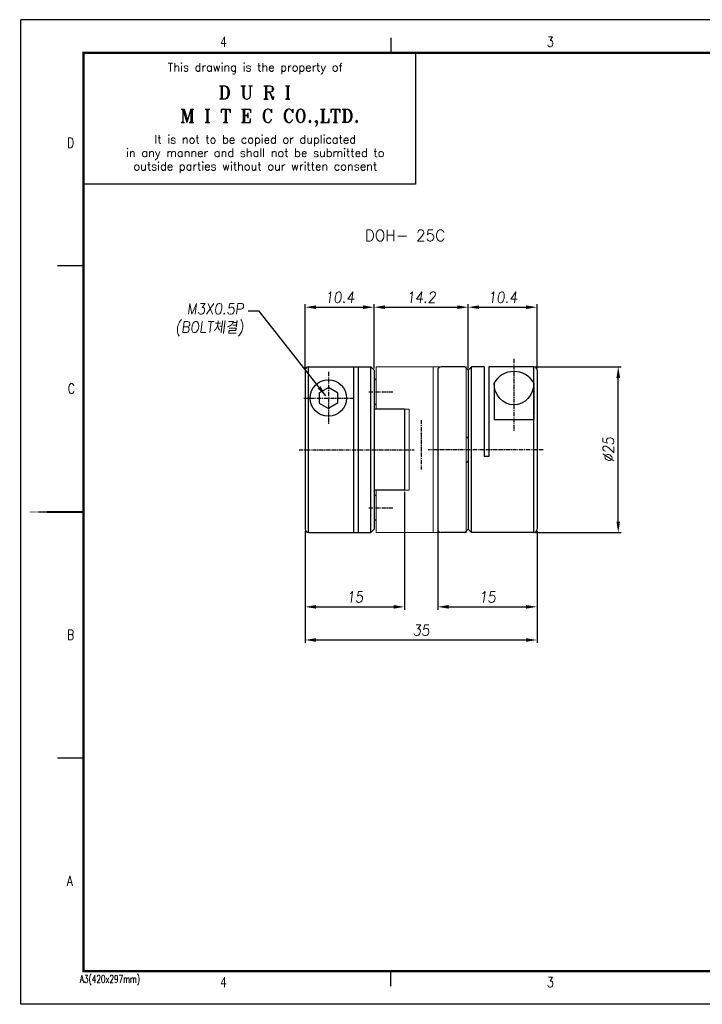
# Model space of a CAD drawing. Header units: millimetres. Extents: x 40 to 462, y 40 to 338.
# Tile 1 of 2: x 40 to 247, y 40 to 338. Entities that reach past the tile are written whole.
import ezdxf
from ezdxf.enums import TextEntityAlignment as Align

# ---------------------------------------------------------------- set-up
doc = ezdxf.new("R2010")
doc.units = ezdxf.units.MM
for name, pattern in [('CENTER', [2, 1.25, -0.25, 0.25, -0.25]), ('HIDDEN', [0.375, 0.25, -0.125]), ('PHANTOM2', [1.25, 0.625, -0.125, 0.125, -0.125, 0.125, -0.125])]:
    doc.linetypes.add(name, pattern=pattern)
for name, color, linetype in [('3', 3, 'PHANTOM2'), ('4', 4, 'CENTER'), ('7', 7, 'Continuous'), ('FORM', 7, 'Continuous')]:
    doc.layers.add(name, color=color, linetype=linetype)
for name, color, linetype, lineweight in [('6', 6, 'PHANTOM2', 9), ('CENTER', 1, 'CENTER', 9), ('CUTLINE', 5, 'Continuous', 9), ('DIMENSION', 2, 'Continuous', 9), ('HATCH', 2, 'Continuous', 9), ('HIDDEN', 2, 'HIDDEN', 13), ('OTHERS1', 1, 'Continuous', 9), ('OTHERS2', 6, 'Continuous', 18), ('OUTLINE', 7, 'Continuous', 20), ('PHANTOM1', 5, 'PHANTOM2', 9), ('PHANTOM2', 6, 'PHANTOM2', 25), ('TEXT', 3, 'Continuous', 18)]:
    doc.layers.add(name, color=color, linetype=linetype, lineweight=lineweight)
doc.styles.add('ROMANS', font='romans.shx', dxfattribs={"width": 0.9, "oblique": 7.5})
doc.styles.add('ROMANT', font='romant.shx', dxfattribs={"height": 5})
doc.dimstyles.get("Standard").update_dxf_attribs({"dimtxt": 3, "dimasz": 2.5, "dimexe": 1, "dimexo": 1, "dimgap": 1, "dimtad": 3, "dimdec": 4, "dimrnd": 1, "dimdsep": 46, "dimtxsty": 'Standard', "dimcen": 0.09, "dimclrd": 3, "dimclre": 3, "dimclrt": 2, "dimadec": 0, "dimazin": 0, "dimtfac": 1, "dimtdec": 4, "dimtix": 1, "dimtmove": 0, "dimatfit": 3, "dimfxl": 0, "dimtolj": 1, "dimarcsym": 0})
doc.dimstyles.new('STANDARD$0', dxfattribs={"dimscale": 3, "dimtxt": 3, "dimasz": 3, "dimexe": 2, "dimexo": 2, "dimgap": 0.09, "dimtad": 1, "dimdec": 3, "dimdsep": 46, "dimtxsty": 'ROMANS', "dimcen": 0.09, "dimdle": 8, "dimclrd": 3, "dimclre": 3, "dimclrt": 2, "dimadec": 0, "dimazin": 0, "dimtfac": 1, "dimtdec": 3, "dimtix": 1, "dimtmove": 2, "dimatfit": 3, "dimfxl": 0, "dimtolj": 1, "dimarcsym": 0})

# ---------------------------------------------------------------- blocks, each defined once
blk = doc.blocks.new('*D19')
at = {"color": 3, "lineweight": -2}
for p, q in [((147.45, 232.79), (147.45, 251.61)), ((150.75, 250.73), (172.55, 250.73)), ((175.85, 232.24), (175.85, 251.61))]:
    blk.add_line(p, q, dxfattribs=at)
at = {"color": 3}
for points in [[(150.75, 251.28), (150.75, 250.18), (147.45, 250.73)], [(172.55, 251.28), (172.55, 250.18), (175.85, 250.73)]]:
    blk.add_solid(points, dxfattribs=at)
at = {"layer": 'DEFPOINTS', "color": 0}
for p in [(175.85, 250.73), (147.45, 232.24), (175.85, 231.69)]:
    blk.add_point(p, dxfattribs=at)
at = {"color": 2, "insert": (161.65, 253.7), "char_height": 3.3, "attachment_point": 5, "style": 'ROMANS'}
blk.add_mtext('\\A1;14.2', dxfattribs=at)
blk = doc.blocks.new('*D20')
at = {"color": 3, "lineweight": -2}
for p, q in [((156.65, 194.94), (156.65, 159.36)), ((126.65, 183.14), (126.65, 159.36)), ((129.95, 160.24), (153.35, 160.24))]:
    blk.add_line(p, q, dxfattribs=at)
at = {"color": 3}
for points in [[(129.95, 160.79), (129.95, 159.69), (126.65, 160.24)], [(153.35, 160.79), (153.35, 159.69), (156.65, 160.24)]]:
    blk.add_solid(points, dxfattribs=at)
at = {"layer": 'DEFPOINTS', "color": 0}
for p in [(156.65, 195.49), (126.65, 183.69), (156.65, 160.24)]:
    blk.add_point(p, dxfattribs=at)
at = {"color": 2, "insert": (141.65, 163.21), "char_height": 3.3, "attachment_point": 5, "style": 'ROMANS'}
blk.add_mtext('\\A1;15', dxfattribs=at)
blk = doc.blocks.new('*D21')
at = {"color": 3, "lineweight": -2}
for p, q in [((126.65, 182.59), (126.65, 149.35)), ((196.65, 182.59), (196.65, 149.35)), ((129.95, 150.23), (193.35, 150.23))]:
    blk.add_line(p, q, dxfattribs=at)
at = {"color": 3}
for points in [[(129.95, 150.78), (129.95, 149.68), (126.65, 150.23)], [(193.35, 150.78), (193.35, 149.68), (196.65, 150.23)]]:
    blk.add_solid(points, dxfattribs=at)
at = {"layer": 'DEFPOINTS', "color": 0}
for p in [(126.65, 183.14), (196.65, 183.14), (196.65, 150.23)]:
    blk.add_point(p, dxfattribs=at)
at = {"color": 2, "insert": (161.65, 153.2), "char_height": 3.3, "attachment_point": 5, "style": 'ROMANS'}
blk.add_mtext('\\A1;35', dxfattribs=at)
blk = doc.blocks.new('*D22')
at = {"color": 3, "lineweight": -2}
for p, q in [((126.65, 232.24), (126.65, 251.61)), ((129.95, 250.73), (144.15, 250.73)), ((147.45, 232.24), (147.45, 251.61))]:
    blk.add_line(p, q, dxfattribs=at)
at = {"color": 3}
for points in [[(129.95, 251.28), (129.95, 250.18), (126.65, 250.73)], [(144.15, 251.28), (144.15, 250.18), (147.45, 250.73)]]:
    blk.add_solid(points, dxfattribs=at)
at = {"layer": 'DEFPOINTS', "color": 0}
for p in [(147.45, 250.73), (126.65, 231.69), (147.45, 231.69)]:
    blk.add_point(p, dxfattribs=at)
at = {"color": 2, "insert": (137.05, 253.7), "char_height": 3.3, "attachment_point": 5, "style": 'ROMANS'}
blk.add_mtext('\\A1;10.4', dxfattribs=at)
blk = doc.blocks.new('*D24')
at = {"color": 3, "lineweight": -2}
for p, q in [((166.65, 183.14), (166.65, 159.36)), ((196.65, 183.14), (196.65, 159.36)), ((169.95, 160.24), (193.35, 160.24))]:
    blk.add_line(p, q, dxfattribs=at)
at = {"color": 3}
for points in [[(169.95, 160.79), (169.95, 159.69), (166.65, 160.24)], [(193.35, 160.79), (193.35, 159.69), (196.65, 160.24)]]:
    blk.add_solid(points, dxfattribs=at)
at = {"layer": 'DEFPOINTS', "color": 0}
for p in [(166.65, 183.69), (196.65, 183.69), (196.65, 160.24)]:
    blk.add_point(p, dxfattribs=at)
at = {"color": 2, "insert": (181.65, 163.21), "char_height": 3.3, "attachment_point": 5, "style": 'ROMANS'}
blk.add_mtext('\\A1;15', dxfattribs=at)
blk = doc.blocks.new('*D28')
at = {"color": 3, "lineweight": -2}
for p, q in [((175.85, 232.79), (175.85, 251.61)), ((179.15, 250.73), (193.35, 250.73)), ((196.65, 232.24), (196.65, 251.61))]:
    blk.add_line(p, q, dxfattribs=at)
at = {"color": 3}
for points in [[(179.15, 251.28), (179.15, 250.18), (175.85, 250.73)], [(193.35, 251.28), (193.35, 250.18), (196.65, 250.73)]]:
    blk.add_solid(points, dxfattribs=at)
at = {"layer": 'DEFPOINTS', "color": 0}
for p in [(196.65, 250.73), (175.85, 232.24), (196.65, 231.69)]:
    blk.add_point(p, dxfattribs=at)
at = {"color": 2, "insert": (186.25, 253.7), "char_height": 3.3, "attachment_point": 5, "style": 'ROMANS'}
blk.add_mtext('\\A1;10.4', dxfattribs=at)
blk = doc.blocks.new('*D30')
at = {"color": 3, "lineweight": -2}
for p, q in [((196.2, 232.69), (222.03, 232.69)), ((221.15, 185.99), (221.15, 229.39)), ((196.2, 182.69), (222.03, 182.69))]:
    blk.add_line(p, q, dxfattribs=at)
at = {"color": 3}
for points in [[(220.6, 229.39), (221.7, 229.39), (221.15, 232.69)], [(220.6, 185.99), (221.7, 185.99), (221.15, 182.69)]]:
    blk.add_solid(points, dxfattribs=at)
at = {"layer": 'DEFPOINTS', "color": 0}
for p in [(195.65, 232.69), (221.15, 232.69), (195.65, 182.69)]:
    blk.add_point(p, dxfattribs=at)
at = {"color": 2, "insert": (218.18, 207.69), "char_height": 3.3, "attachment_point": 5, "rotation": 90, "style": 'ROMANS'}
blk.add_mtext('\\A1;%%c25', dxfattribs=at)

msp = doc.modelspace()

# ---------------------------------------------------------------- linework, layer by layer
for p, q in [((127.6536, 182.6919), (127.6536, 232.6919)), ((127.6536, 232.6919), (146.4536, 232.6919)), ((141.2536, 232.6919), (141.2536, 182.6919)), ((142.6536, 232.6919), (142.6536, 182.6919)), ((146.4536, 232.6919), (147.4536, 231.6919)), ((146.4536, 182.6919), (146.4536, 232.6919)), ((174.8536, 232.6919), (167.6536, 232.6919)), ((174.8536, 232.6919), (175.8536, 231.6919)), ((176.8536, 232.6919), (175.8536, 231.6919)), ((180.6536, 232.6919), (176.8536, 232.6919)), ((176.8536, 182.6919), (176.8536, 232.6919)), ((180.6536, 232.6919), (180.6536, 205.6919)), ((182.0536, 232.6919), (182.0536, 205.6919)), ((195.6536, 232.6919), (182.0536, 232.6919)), ((195.6536, 182.6919), (195.6536, 232.6919)), ((126.6536, 231.6919), (126.6536, 183.6919)), ((147.4536, 231.6919), (147.4536, 183.6919)), ((166.6536, 231.6919), (166.6536, 183.6919)), ((175.8536, 231.6919), (175.8536, 183.6919)), ((196.6536, 231.6919), (196.6536, 183.6919)), ((130.9036, 224.8796), (133.6536, 226.4673)), ((136.4036, 224.8796), (133.6536, 226.4673)), ((183.6536, 227.8634), (183.6536, 216.6919)), ((130.9036, 224.8796), (130.9036, 221.7042)), ((136.4036, 224.8796), (136.4036, 221.7042)), ((130.9036, 221.7042), (133.6536, 220.1165)), ((136.4036, 221.7042), (133.6536, 220.1165)), ((156.6536, 219.8919), (147.4536, 219.8919)), ((156.6536, 219.8919), (156.6536, 195.4919)), ((195.6536, 216.6919), (183.6536, 216.6919)), ((182.0536, 205.6919), (180.6536, 205.6919)), ((156.6536, 195.4919), (147.4536, 195.4919)), ((127.6536, 182.6919), (146.4536, 182.6919)), ((146.4536, 182.6919), (147.4536, 183.6919)), ((174.8536, 182.6919), (167.6536, 182.6919)), ((174.8536, 182.6919), (175.8536, 183.6919)), ((176.8536, 182.6919), (175.8536, 183.6919)), ((195.6536, 182.6919), (176.8536, 182.6919))]:
    msp.add_line(p, q)
msp.add_circle((133.6536, 223.2919), 5.5)
for centre, radius, start, end in [((127.6536, 231.6919), 1, 90, 180), ((167.6536, 231.6919), 1, 90, 180), ((195.6536, 231.6919), 1, 0, 90), ((189.6536, 224.3759), 6.94, 30.167554, 149.832446), ((127.6536, 183.6919), 1, 180, 270), ((167.6536, 183.6919), 1, 180, 270), ((195.6536, 183.6919), 1, 270, 0)]:
    msp.add_arc(centre, radius, start, end)
at = {"extrusion": (0, 0, -1)}
msp.add_ellipse((189.6536, 227.8634), major_axis=(0, -6.6183), ratio=0.90657911, start_param=4.71238898, end_param=7.85398163, dxfattribs=at)
at = {"layer": '3'}
msp.add_line((195.6536, 227.8634), (195.6536, 216.6919), dxfattribs=at)
at = {"layer": '4'}
for p, q in [((189.6536, 235.156), (189.6536, 213.1816)), ((133.6536, 231.2091), (133.6536, 215.5301)), ((126.2469, 223.2919), (141.4006, 223.2919)), ((145.84, 225.1919), (153.1235, 225.1919)), ((161.6536, 216.6459), (161.6536, 201.71)), ((124.8201, 207.6919), (159.5676, 207.6919)), ((198.4872, 207.6919), (163.7397, 207.6919)), ((145.84, 190.1919), (153.1235, 190.1919))]:
    msp.add_line(p, q, dxfattribs=at)
at = {"layer": '6', "linetype": 'ByBlock'}
for p, q in [((148.0536, 232.6919), (175.2536, 232.6919)), ((148.0536, 232.6919), (148.0536, 219.8919)), ((165.2536, 232.6919), (165.2536, 182.6919)), ((175.2536, 232.6919), (175.2536, 182.6919)), ((148.0536, 229.1919), (147.4536, 228.5919)), ((147.4536, 228.5919), (147.4536, 221.7919)), ((147.4536, 221.7919), (148.0536, 221.1919)), ((148.0536, 219.8919), (158.0536, 219.8919)), ((158.0536, 219.8919), (158.0536, 195.4919)), ((175.8536, 211.0919), (175.2536, 211.6919)), ((175.8536, 204.2919), (175.8536, 211.0919)), ((175.2536, 203.6919), (175.8536, 204.2919)), ((147.4536, 193.5919), (148.0536, 194.1919)), ((147.4536, 186.7919), (147.4536, 193.5919)), ((148.0536, 195.4919), (158.0536, 195.4919)), ((148.0536, 195.4919), (148.0536, 182.6919)), ((148.0536, 186.1919), (147.4536, 186.7919)), ((148.0536, 182.6919), (175.2536, 182.6919))]:
    msp.add_line(p, q, dxfattribs=at)
at = {"layer": '7'}
for p, q in [((159.9407, 327.5481), (59.7048, 327.5481)), ((59.7048, 327.5481), (59.7048, 287.9255)), ((159.9407, 327.5481), (159.9407, 287.9255)), ((159.9407, 287.9255), (59.7048, 287.9255))]:
    msp.add_line(p, q, dxfattribs=at)
at = {"layer": 'CENTER', "const_width": 0.0501}
msp.add_lwpolyline([(59.6798, 327.5481, 1), (59.7298, 327.5481, 1)], format="xyb", close=True, dxfattribs=at)
at = {"layer": 'CUTLINE', "const_width": 0.0501}
msp.add_lwpolyline([(59.7799, 327.5481, 1), (59.83, 327.5481, 1)], format="xyb", close=True, dxfattribs=at)
at = {"layer": 'DIMENSION', "const_width": 0.0501}
msp.add_lwpolyline([(59.88, 327.5481, 1), (59.9301, 327.5481, 1)], format="xyb", close=True, dxfattribs=at)
at = {"layer": 'FORM'}
for p, q in [((461.3323, 337.56), (40.8324, 337.56)), ((40.8324, 40.2065), (40.8324, 337.56)), ((152.4651, 332.0535), (152.4651, 327.5481)), ((59.3544, 263.2216), (51.8455, 263.2216)), ((59.3544, 114.5449), (51.8455, 114.5449)), ((152.4651, 45.7131), (152.4651, 50.2184)), ((461.3323, 40.2065), (40.8324, 40.2065))]:
    msp.add_line(p, q, dxfattribs=at)
at = {"layer": 'FORM', "const_width": 0.7008}
for points in [[(59.7048, 327.5481), (451.6708, 327.5481), (451.6708, 50.2184), (59.7048, 50.2184)], [(40.8324, 188.8833), (59.3544, 188.8833)]]:
    msp.add_lwpolyline(points, close=True, dxfattribs=at)
at = {"layer": 'FORM', "const_width": 0.0501}
msp.add_lwpolyline([(59.9801, 327.5481, 1), (60.0302, 327.5481, 1)], format="xyb", close=True, dxfattribs=at)
at = {"layer": 'HATCH', "const_width": 0.0501}
msp.add_lwpolyline([(60.0803, 327.5481, 1), (60.1303, 327.5481, 1)], format="xyb", close=True, dxfattribs=at)
at = {"layer": 'HIDDEN', "const_width": 0.0501}
msp.add_lwpolyline([(60.1804, 327.5481, 1), (60.2304, 327.5481, 1)], format="xyb", close=True, dxfattribs=at)
at = {"layer": 'OTHERS1', "const_width": 0.0501}
msp.add_lwpolyline([(60.2805, 327.5481, 1), (60.3306, 327.5481, 1)], format="xyb", close=True, dxfattribs=at)
at = {"layer": 'OTHERS2', "const_width": 0.0501}
msp.add_lwpolyline([(60.3806, 327.5481, 1), (60.4307, 327.5481, 1)], format="xyb", close=True, dxfattribs=at)
at = {"layer": 'OUTLINE', "const_width": 0.0501}
msp.add_lwpolyline([(60.4807, 327.5481, 1), (60.5308, 327.5481, 1)], format="xyb", close=True, dxfattribs=at)
at = {"layer": 'PHANTOM1', "const_width": 0.0501}
msp.add_lwpolyline([(60.5809, 327.5481, 1), (60.6309, 327.5481, 1)], format="xyb", close=True, dxfattribs=at)
at = {"layer": 'PHANTOM2', "const_width": 0.0501}
msp.add_lwpolyline([(60.681, 327.5481, 1), (60.731, 327.5481, 1)], format="xyb", close=True, dxfattribs=at)
at = {"layer": 'TEXT', "const_width": 0.0501}
msp.add_lwpolyline([(60.7811, 327.5481, 1), (60.8312, 327.5481, 1)], format="xyb", close=True, dxfattribs=at)

# ---------------------------------------------------------------- texts
at = {"color": 2, "style": 'ROMANT'}
msp.add_text('DOH- 25C', height=3.375, dxfattribs=at).set_placement((144.6335, 270.706))
at = {"color": 2, "insert": (108.1, 241.9803), "char_height": 3.3, "attachment_point": 9, "style": 'ROMANS'}
msp.add_mtext('M3X0.5P\\P(BOLT{\\f굴림|b0|i0|c129|p49;체결})', dxfattribs=at)
at = {"layer": '7', "color": 3}
for s, height, style, p in [('This drawing is the property of', 2.502976, 'ROMANS', (111.5834, 322.8511)), ('D U R I', 4.00476, 'ROMANT', (111.3941, 315.5906)), ('M I T E C CO.,LTD.', 4.004761, 'ROMANT', (116.0165, 307.9194)), ('It is not to be copied or duplicated', 2.502976, 'ROMANS', (111.5905, 301.0611)), ('in any manner and shall not be submitted to', 2.502976, 'ROMANS', (111.5905, 297.0087)), ('outside parties without our written consent', 2.502976, 'ROMANS', (111.5905, 292.9562))]:
    msp.add_text(s, height=height, dxfattribs=dict(at, style=style)).set_placement(p, align=Align.MIDDLE)
at = {"layer": 'FORM', "color": 3}
for s, height, style, width, p in [('4', 3.0036, 'ROMANT', 0.8, (100.9978, 329.3798)), ('3', 3.0036, 'ROMANT', 0.8, (199.6151, 329.3798)), ('D', 3.0036, 'ROMANT', 0.8, (54.7806, 298.9081)), ('C', 3.0036, 'ROMANT', 0.8, (55.0094, 224.6697)), ('B', 3.0036, 'ROMANT', 0.8, (54.7806, 150.2697)), ('A', 3.0036, 'ROMANT', 0.8, (54.6662, 75.993)), ('A3(420x297mm)', 2.302738, 'ROMANS', 0.7, (58.6467, 46.7098)), ('4', 3.0036, 'ROMANT', 0.8, (100.9978, 45.3831)), ('3', 3.0036, 'ROMANT', 0.8, (199.6151, 45.3831))]:
    msp.add_text(s, height=height, dxfattribs=dict(at, style=style, width=width)).set_placement(p)

# ---------------------------------------------------------------- dimensions: what is measured, and where the dimension line sits
for base, p1, p2, picture, middle in [((147.4536, 250.7254), (126.6536, 231.6919), (147.4536, 231.6919), '*D22', (137.0536, 253.6954)), ((175.8536, 250.7254), (147.4536, 232.2419), (175.8536, 231.6919), '*D19', (161.6536, 253.6954)), ((196.6536, 250.7254), (175.8536, 232.2419), (196.6536, 231.6919), '*D28', (186.2536, 253.6954)), ((156.6536, 160.237), (126.6536, 183.6919), (156.6536, 195.4919), '*D20', (141.6536, 163.207)), ((196.6536, 150.2255), (126.6536, 183.1419), (196.6536, 183.1419), '*D21', (161.6536, 153.1955)), ((196.6536, 160.237), (166.6536, 183.6919), (196.6536, 183.6919), '*D24', (181.6536, 163.207))]:
    dim = msp.add_linear_dim(base=base, p1=p1, p2=p2, dimstyle='STANDARD$0', override={"dimscale": 1.1, "dimexe": 0.8, "dimexo": 0.5, "dimgap": 1.2, "dimlfac": 0.5, "dimcen": 0, "dimadec": 1, "dimtm": 1e-09, "dimtix": 0, "dimtmove": 1})
    dim.commit()
    dim.dimension.update_dxf_attribs({"geometry": picture, "text_midpoint": middle})
dim = msp.add_linear_dim(base=(221.1494, 232.6919), p1=(195.6536, 182.6919), p2=(195.6536, 232.6919), angle=90, text='%%c<>', dimstyle='STANDARD$0', override={"dimscale": 1.1, "dimexe": 0.8, "dimexo": 0.5, "dimgap": 1.2, "dimlfac": 0.5, "dimcen": 0, "dimadec": 1, "dimtm": 1e-09, "dimtix": 0, "dimtmove": 1})
dim.commit()
dim.dimension.update_dxf_attribs({"geometry": '*D30', "text_midpoint": (218.1794, 207.6919)})

# ---------------------------------------------------------------- leaders
at = {"annotation_type": 0, "has_hookline": 1, "hookline_direction": 1, "text_width": 22.5358}
msp.add_leader([(132.9104, 223.9192), (112.72, 249.5229), (109.42, 249.5229)], dimstyle='Standard', override={"dimscale": 1.1, "dimasz": 3, "dimexe": 0.8, "dimexo": 0.5, "dimgap": 1.2, "dimtad": 0, "dimdec": 3, "dimlfac": 0.5, "dimrnd": 0, "dimtxsty": 'ROMANS', "dimcen": 0, "dimadec": 1, "dimtm": 1e-09, "dimtdec": 3, "dimtix": 0}, dxfattribs=at)

doc.saveas('drawing.dxf')
